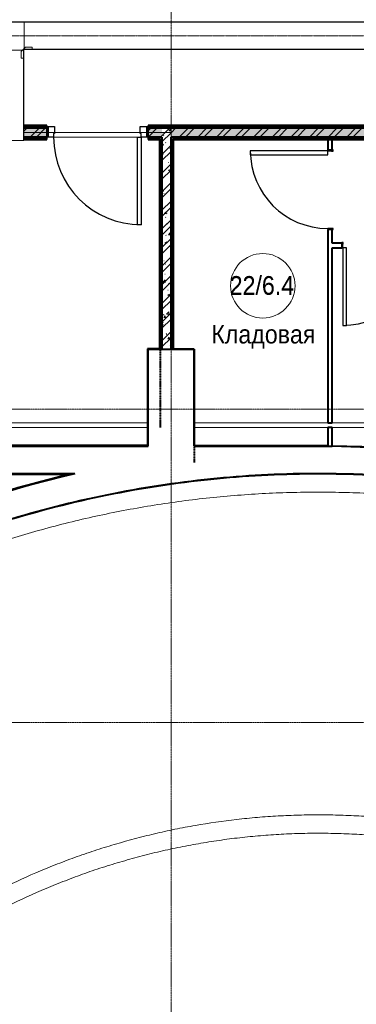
# Model space of a CAD drawing. Header units: millimetres. Extents: x 5617 to 106325, y 7718 to 157246.
# Tile 30 of 53: x 59220 to 62874, y 71145 to 81824. Entities that reach past the tile are written whole.
import ezdxf

# ---------------------------------------------------------------- set-up
doc = ezdxf.new("R2010")
doc.units = ezdxf.units.MM
for name, pattern in [('ADSK_Линия сетки', [25, 20, -2.5, 0, -2.5]), ('Линия сетки', [25, 20, -2.5, 0, -2.5]), ('Осевая', [14, 10, -2, 0, -2]), ('Штрих_3_1_5_', [4.5, 3, -1.5]), ('Штриховая_ш3 п1_5', [4.5, 3, -1.5])]:
    doc.linetypes.add(name, pattern=pattern)
doc.layers.add('_Разделитель помещений_', color=4, linetype='Штриховая_ш3 п1_5', lineweight=40, true_color=0x00ffff)
for name, color, linetype, lineweight in [('Двери', 7, 'Continuous', 18), ('Кабельные лотки', 7, 'Continuous', 18), ('Каркас несущий', 7, 'Continuous', 18), ('Каркас_Импост', 7, 'Continuous', 30), ('Марки помещений', 7, 'Continuous', 20), ('Монтажный зазор', 7, 'Continuous', 30), ('Осевая линия', 7, 'Осевая', 18), ('Оси', 7, 'Continuous', 9), ('Панель', 7, 'Continuous', 30), ('Перекрытия', 7, 'Continuous', 18), ('Соединительные детали кабельных лотков', 7, 'Continuous', 18), ('Стены разрез', 7, 'Continuous', 40), ('Стены штриховка', 7, 'Continuous', 40)]:
    doc.layers.add(name, color=color, linetype=linetype, lineweight=lineweight)
doc.styles.add('Arial_3', font='arial.ttf', dxfattribs={"width": 0.9, "height": 200})
pattern_1 = [(50, (0, 0), (218.62117, -19.1268), [22.86, -251.46]), (355, (0, 0), (-42.2919, 229.2684), [18.288, -201.168]), (100.451, (18.22, -1.6), (176.33107, 210.13963), [19.428, -213.708]), (46.184, (0, 60.96), (325.29495, -50.4516), [34.29, -377.19]), (96.636, (27.1, 56.76), (284.883, 296.9127), [29.142, -320.562]), (351.184, (0, 60.96), (284.8858, 296.9107), [27.432, -301.752]), (21, (30.48, 45.72), (181.93753, -122.71832), [22.86, -251.46]), (326, (30.48, 45.72), (74.1622, 221.0262), [18.288, -201.168]), (71.451, (45.64, 35.5), (256.10035, 98.30526), [19.428, -213.708]), (37.5, (0, 0), (3.70639, 101.465895), [3.353, -195.377, 3.353, -200.863, -201.93]), (37.5, (0, 0), (3.70639, 101.465895), [-402.946, 3.353, -198.577]), (7.5, (0, 0), (80.18358, 120.21653), [3.353, -113.081, 3.353, -190.805, -76.962]), (7.5, (0, 0), (80.18358, 120.21653), [-310.591, 3.353, -73.609]), (327.5, (-67.97, 0), (162.70865, -6.87497), [3.353, -72.847, 3.353, -234.391, -315.468]), (327.5, (-67.97, 0), (162.70865, -6.87497), [-313.944, 3.353, -312.115]), (317.5, (-98.45, 0), (177.75468, 30.51183), [3.353, -95.707, 3.353, -154.534, -224.028]), (317.5, (-98.45, 0), (177.75468, 30.51183), [-256.946, 3.353, -220.675])]
pattern_2 = [(45, (0, 0), (-101.02788, 101.02788), []), (45, (67.35, 0), (-101.02788, 101.02788), [])]
pattern_3 = [(0, (0, 0), (406.4, 101.6), [33.528, -271.272, 33.528, -271.272, -1625.6]), (0, (0, 0), (406.4, 101.6), [-609.6, 33.528, -576.072, 33.528, -271.272, -711.2]), (0, (0, 0), (406.4, 101.6), [-1524, 33.528, -169.672, 33.528, -474.472]), (120, (152.4, 50.8), (-291.18818, 301.15272), [33.528, -271.272, 33.528, -271.272, -1625.6]), (120, (152.4, 50.8), (-291.18818, 301.15272), [-609.6, 33.528, -576.072, 33.528, -271.272, -711.2]), (120, (152.4, 50.8), (-291.18818, 301.15272), [-1524, 33.528, -169.672, 33.528, -474.472]), (240, (203.2, 254), (-115.21182, -402.75272), [33.528, -271.272, 33.528, -271.272, -1625.6]), (240, (203.2, 254), (-115.21182, -402.75272), [-609.6, 33.528, -576.072, 33.528, -271.272, -711.2]), (240, (203.2, 254), (-115.21182, -402.75272), [-1524, 33.528, -169.672, 33.528, -474.472])]

# ---------------------------------------------------------------- blocks, each defined once
blk = doc.blocks.new('101_Дверь_Однопольная - _ПЧ_800х2000_Кладовая_Л-4170134-МКСС_LB01_-7_650__Кабельные конструкции_Лотки_1')
at = {"layer": 'Каркас_Импост', "color": 253, "true_color": 0xaaaaaa}
for p, q in [((-420, 25), (-430, 25)), ((-430, 25), (-430, -35)), ((-420, -15), (-420, 25)), ((430, 25), (420, 25)), ((420, 25), (420, -15)), ((430, -35), (430, 25)), ((-430, -35), (-419, -35)), ((-419, -15), (-420, -15)), ((-419, -35), (-419, -15)), ((420, -15), (419, -15)), ((419, -15), (419, -35)), ((419, -35), (430, -35))]:
    blk.add_line(p, q, dxfattribs=at)
at = {"layer": 'Монтажный зазор', "color": 253, "true_color": 0xaaaaaa}
for p, q in [((-430, 25), (-431, 25)), ((-431, 25), (-431, -35)), ((-430, -35), (-430, 25)), ((431, 25), (430, 25)), ((430, 25), (430, -35)), ((431, -35), (431, 25)), ((-431, -35), (-430, -35)), ((430, -35), (431, -35))]:
    blk.add_line(p, q, dxfattribs=at)
at = {"layer": 'Панель', "color": 253, "true_color": 0xaaaaaa}
for p, q in [((420, 865), (380, 865)), ((380, 865), (380, 25)), ((420, 25), (420, 865)), ((380, 25), (420, 25))]:
    blk.add_line(p, q, dxfattribs=at)
blk.add_arc((420, 25), 840, 90, 180, dxfattribs=at)
blk = doc.blocks.new('101_Дверь_Однопольная - _ПЧ_Мет_900х2000_Служеб помещения_EI30_Пр-4451913-МКСС_LB01_-7_650__Кабельные конструкции_Лотки_1')
at = {"layer": 'Каркас_Импост', "color": 253, "true_color": 0xaaaaaa}
for p, q in [((-535, 50), (-475, 50)), ((-535, -65), (-535, 50)), ((-475, 50), (-475, 10)), ((-475, 10), (-465, 10)), ((-465, 10), (-465, -65)), ((465, 10), (475, 10)), ((465, -65), (465, 10)), ((475, 50), (535, 50)), ((475, 10), (475, 50)), ((535, 50), (535, -65)), ((-465, -65), (-535, -65)), ((535, -65), (465, -65))]:
    blk.add_line(p, q, dxfattribs=at)
at = {"layer": 'Монтажный зазор', "color": 253, "true_color": 0xaaaaaa}
for p, q in [((-550, 50), (-535, 50)), ((-550, -65), (-550, 50)), ((-535, 50), (-535, -65)), ((535, -65), (535, 50)), ((535, 50), (550, 50)), ((550, 50), (550, -65)), ((-535, -65), (-550, -65)), ((550, -65), (535, -65))]:
    blk.add_line(p, q, dxfattribs=at)
at = {"layer": 'Панель', "color": 253, "true_color": 0xaaaaaa}
for p, q in [((-475, 1000), (-435, 1000)), ((-475, 50), (-475, 1000)), ((-435, 1000), (-435, 50)), ((-435, 50), (-475, 50))]:
    blk.add_line(p, q, dxfattribs=at)
blk.add_arc((-475, 50), 950, 0, 90, dxfattribs=at)
blk = doc.blocks.new('ПР - _ПЧ_1100_100_Оп250-250_Шаг300_Арм16_Арм10-V27-МКСС_LB01_-7_650__Кабельные конструкции_Лотки_1')
at = {"layer": 'Каркас несущий', "color": 21, "true_color": 0xffaaaa}
for p, q in [((-800, 0), (800, 0)), ((-800, 0), (-550, 0)), ((-465, 0), (465, 0)), ((550, 0), (800, 0))]:
    blk.add_line(p, q, dxfattribs=at)
blk = doc.blocks.new('135_SLK_GD_AR_rvt-1-МКСС_LB01_-7_650__Кабельные конструкции_Лотки_1')
at = {"layer": 'Стены разрез', "lineweight": 9, "true_color": 0xaaaaaa}
h = blk.add_hatch(dxfattribs=at)
h.set_pattern_fill('FP_4', color=253, style=0, pattern_type=2)
h.set_pattern_definition(pattern_3)
h.paths.add_polyline_path([(36130, 80650), (36150, 80650), (36150, 80670), (35900, 80670), (35900, 80650)])
h.paths.add_polyline_path([(34700, 80650), (34700, 80670), (28500, 80670), (28500, 80650), (33614, 80650)])
h.paths.add_polyline_path([(26850, 80650), (26850, 80670), (16590, 80670), (16590, 80650), (25773, 80650)])
h.paths.add_polyline_path([(27150, 80650), (27400, 80650), (27400, 80670), (27150, 80670), (27150, 80650)])
h.paths.add_polyline_path([(15490, 80650), (15490, 80670), (13170, 80670), (13170, 80650), (14991, 80650)])
h.paths.add_polyline_path([(12051, 80650), (12070, 80650), (12070, 80670), (8750, 80670), (8750, 80650), (10090, 80650)])
h.paths.add_polyline_path([(7600, 80650), (7850, 80650), (7850, 80670), (7580, 80670), (7580, 80650)])
h = blk.add_hatch(dxfattribs=at)
h.set_pattern_fill('FP_1', color=253, style=0, pattern_type=2)
h.set_pattern_definition(pattern_1)
h.paths.add_polyline_path([(28625, 80550), (28650, 80550), (28650, 80650), (28500, 80650), (28500, 80550)])
h.paths.add_polyline_path([(27400, 80550), (27400, 80650), (27150, 80650), (27150, 80550)])
h.paths.add_polyline_path([(26850, 80550), (26850, 80650), (16590, 80650), (16590, 80550), (25773, 80550)])
h.paths.add_polyline_path([(15490, 80550), (15490, 80650), (13170, 80650), (13170, 80550), (15050, 80550)])
h.paths.add_polyline_path([(12051, 80550), (12070, 80550), (12070, 80650), (8750, 80650), (8750, 80550), (10090, 80550)])
h.paths.add_polyline_path([(7850, 80550), (7850, 80650), (7700, 80650), (7700, 80550)])
h = blk.add_hatch(dxfattribs=at)
h.set_pattern_fill('FP_2', color=253, style=0, pattern_type=2)
h.set_pattern_definition(pattern_2)
h.paths.add_polyline_path([(28625, 80550), (28650, 80550), (28650, 80650), (28500, 80650), (28500, 80550)])
h.paths.add_polyline_path([(27400, 80550), (27400, 80650), (27150, 80650), (27150, 80550)])
h.paths.add_polyline_path([(26850, 80550), (26850, 80650), (16590, 80650), (16590, 80550), (25773, 80550)])
h.paths.add_polyline_path([(15490, 80550), (15490, 80650), (13170, 80650), (13170, 80550), (15050, 80550)])
h.paths.add_polyline_path([(12051, 80550), (12070, 80550), (12070, 80650), (8750, 80650), (8750, 80550), (10090, 80550)])
h.paths.add_polyline_path([(7850, 80550), (7850, 80650), (7700, 80650), (7700, 80550)])
h = blk.add_hatch(dxfattribs=at)
h.set_pattern_fill('FP_1', color=253, style=0, pattern_type=2)
h.set_pattern_definition(pattern_1)
h.paths.add_polyline_path([(28750, 78250), (28750, 80650), (28650, 80650), (28650, 78250)])
h = blk.add_hatch(dxfattribs=at)
h.set_pattern_fill('FP_2', color=253, style=0, pattern_type=2)
h.set_pattern_definition(pattern_2)
h.paths.add_polyline_path([(28750, 78250), (28750, 80650), (28650, 80650), (28650, 78250)])
h = blk.add_hatch(dxfattribs=at)
h.set_pattern_fill('FP_1', color=253, style=0, pattern_type=2)
h.set_pattern_definition(pattern_1)
h.paths.add_polyline_path([(36030, 80550), (36130, 80550), (36130, 80650), (35900, 80650), (35900, 80550), (36005, 80550)])
h.paths.add_polyline_path([(34700, 80550), (34700, 80650), (28750, 80650), (28750, 80550), (33614, 80550)])
h = blk.add_hatch(dxfattribs=at)
h.set_pattern_fill('FP_2', color=253, style=0, pattern_type=2)
h.set_pattern_definition(pattern_2)
h.paths.add_polyline_path([(36030, 80550), (36130, 80550), (36130, 80650), (35900, 80650), (35900, 80550), (36005, 80550)])
h.paths.add_polyline_path([(34700, 80550), (34700, 80650), (28750, 80650), (28750, 80550), (33614, 80550)])
h = blk.add_hatch(dxfattribs=at)
h.set_pattern_fill('FP_4', color=253, style=0, pattern_type=2)
h.set_pattern_definition(pattern_3)
h.paths.add_polyline_path([(28630, 80530), (28630, 80550), (28500, 80550), (28500, 80530), (28625, 80530)])
h.paths.add_polyline_path([(27400, 80530), (27400, 80550), (27150, 80550), (27150, 80530)])
h.paths.add_polyline_path([(26850, 80530), (26850, 80550), (16920, 80550), (16920, 80530), (25773, 80530)])
h = blk.add_hatch(dxfattribs=at)
h.set_pattern_fill('FP_4', color=253, style=0, pattern_type=2)
h.set_pattern_definition(pattern_3)
h.paths.add_polyline_path([(28650, 78250), (28650, 80550), (28630, 80550), (28630, 78250)])
h = blk.add_hatch(dxfattribs=at)
h.set_pattern_fill('FP_4', color=253, style=0, pattern_type=2)
h.set_pattern_definition(pattern_3)
h.paths.add_polyline_path([(35900, 80530), (36010, 80530), (36010, 80550), (35900, 80550)])
h.paths.add_polyline_path([(34700, 80530), (34700, 80550), (28750, 80550), (28750, 80530), (33614, 80530)])
h = blk.add_hatch(dxfattribs=at)
h.set_pattern_fill('FP_4', color=253, style=0, pattern_type=2)
h.set_pattern_definition(pattern_3)
h.paths.add_polyline_path([(28770, 78250), (28770, 80530), (28750, 80530), (28750, 78250)])
at = {"layer": '_Разделитель помещений_', "color": 131, "linetype": 'Штрих_3_1_5_', "true_color": 0xaaffff}
for p, q in [((28630, 78250), (28630, 77400)), ((29000, 78250), (29000, 77022))]:
    blk.add_line(p, q, dxfattribs=at)
for start, end in [(102.9474, 104.7584), (105.353, 106.5715)]:
    blk.add_arc((30350, 65400), 11800, start, end, dxfattribs=at)
at = {"layer": 'Перекрытия', "color": 253, "true_color": 0xaaaaaa}
for p, q in [((27475, 80550), (28385, 80550)), ((28385, 80550), (27475, 80550)), ((28770, 78250), (29000, 78250)), ((29000, 78250), (29000, 77450)), ((21805, 77450), (28495, 77450)), ((29000, 77450), (30450, 77450)), ((30500, 77450), (32100, 77450)), ((28495, 77400), (25405, 77400)), ((30450, 77400), (29000, 77400)), ((29000, 77400), (29000, 77200)), ((32100, 77400), (30500, 77400)), ((29000, 77200), (30350, 77200))]:
    blk.add_line(p, q, dxfattribs=at)
for start, end in [(89.2716, 90), (88.0243, 88.7279), (102.9474, 104.7414), (105.3328, 106.5366)]:
    blk.add_arc((30350, 65400), 11800, start, end, dxfattribs=at)
for points in [[(29747, 76884), (29792, 76887), (29838, 76889), (29883, 76891)], [(29769, 76885), (29826, 76888), (29884, 76891), (29941, 76893)], [(29945, 76893), (29938, 76893), (29930, 76892), (29923, 76892)], [(30122, 76898), (30169, 76899), (30216, 76899), (30263, 76900)], [(30144, 76898), (30201, 76899), (30258, 76900), (30314, 76900)], [(30487, 76899), (30539, 76899), (30591, 76898), (30643, 76896)], [(30504, 76899), (30568, 76898), (30631, 76897), (30695, 76895)], [(28613, 76768), (28651, 76774), (28689, 76780), (28728, 76785)], [(28633, 76771), (28695, 76781), (28758, 76789), (28821, 76798)], [(28751, 76788), (28743, 76787), (28735, 76786), (28728, 76785)], [(28728, 76785), (28734, 76786), (28741, 76787), (28748, 76788)], [(28990, 76819), (29035, 76825), (29080, 76830), (29125, 76835)], [(29010, 76822), (29072, 76829), (29135, 76836), (29197, 76842)], [(29373, 76858), (29417, 76862), (29460, 76866), (29504, 76869)], [(29396, 76860), (29453, 76865), (29511, 76869), (29568, 76873)], [(29812, 76887), (29760, 76885), (29708, 76882), (29656, 76879)], [(28238, 76704), (28283, 76713), (28328, 76721), (28373, 76729)], [(27496, 76540), (27540, 76552), (27585, 76563), (27629, 76574)], [(27518, 76546), (27579, 76561), (27640, 76576), (27701, 76591)], [(27866, 76628), (27910, 76638), (27955, 76648), (28000, 76657)], [(27887, 76633), (27949, 76647), (28010, 76660), (28072, 76672)], [(27129, 76440), (27173, 76453), (27217, 76465), (27262, 76478)], [(27151, 76446), (27212, 76464), (27273, 76481), (27334, 76497)]]:
    blk.add_open_spline(points, degree=3, dxfattribs=at)
for points, knots in [([(29898, 76891), (29897, 76891), (29890, 76891), (29882, 76890), (29877, 76890)], [0.691142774, 0.691142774, 0.691142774, 0.691142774, 0.692307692, 0.696725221, 0.696725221, 0.696725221, 0.696725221]), ([(30220, 76899), (30209, 76899), (30154, 76898), (30099, 76897), (30055, 76896)], [0.60649109, 0.60649109, 0.60649109, 0.60649109, 0.61538462, 0.64996879, 0.64996879, 0.64996879, 0.64996879]), ([(30569, 76898), (30539, 76898), (30483, 76899), (30427, 76900), (30401, 76900)], [0.514867, 0.514867, 0.514867, 0.514867, 0.53846154, 0.55904117, 0.55904117, 0.55904117, 0.55904117]), ([(30938, 76885), (30883, 76888), (30820, 76891), (30756, 76893), (30748, 76893)], [0.41784294, 0.41784294, 0.41784294, 0.41784294, 0.46153846, 0.46775736, 0.46775736, 0.46775736, 0.46775736]), ([(29070, 76828), (29052, 76827), (29005, 76821), (28959, 76816), (28929, 76812)], [0.90943986, 0.90943986, 0.90943986, 0.90943986, 0.92307692, 0.94664726, 0.94664726, 0.94664726, 0.94664726]), ([(29421, 76862), (29384, 76859), (29335, 76855), (29287, 76851), (29276, 76850)], [0.81666642, 0.81666642, 0.81666642, 0.81666642, 0.84615385, 0.85500117, 0.85500117, 0.85500117, 0.85500117]), ([(29610, 76876), (29607, 76876), (29589, 76875), (29570, 76874), (29555, 76872)], [0.76702279, 0.76702279, 0.76702279, 0.76702279, 0.76923077, 0.78136337, 0.78136337, 0.78136337, 0.78136337]), ([(19232, 67420), (19250, 67520), (19289, 67718), (19355, 68015), (19430, 68309), (19512, 68602), (19632, 68988), (19767, 69370), (19918, 69746), (20038, 70025), (20166, 70300), (20301, 70572), (20444, 70840), (20594, 71104), (20750, 71364), (20914, 71620), (21085, 71871), (21262, 72118), (21446, 72359), (21636, 72596), (21832, 72828), (22035, 73054), (22244, 73274), (22458, 73489), (22678, 73698), (22904, 73902), (23135, 74099), (23371, 74289), (23613, 74474), (23859, 74651), (24110, 74822), (24365, 74987), (24625, 75144), (24889, 75294), (25157, 75437), (25428, 75573), (25703, 75702), (25982, 75823), (26263, 75937), (26548, 76043), (26835, 76141), (27125, 76231), (27417, 76314), (27711, 76389), (28008, 76456), (28305, 76515), (28605, 76566), (28905, 76609), (29207, 76643), (29510, 76670), (29813, 76689), (30116, 76699), (30420, 76701), (30723, 76695), (31027, 76681), (31330, 76659), (31632, 76628), (31933, 76590), (32233, 76543), (32532, 76489), (32829, 76426), (33124, 76356), (33417, 76277), (33709, 76191), (33997, 76097), (34283, 75995), (34567, 75885), (34847, 75768), (35124, 75644), (35397, 75512), (35667, 75372), (35933, 75226), (36195, 75072), (36453, 74912), (36706, 74745), (36955, 74570), (37199, 74390), (37438, 74202), (37672, 74009), (37900, 73809), (38124, 73603), (38269, 73462), (38340, 73390)], [-1, -1, -1, -1, -0.987654, -0.975309, -0.962963, -0.950617, -0.938272, -0.91358, -0.901235, -0.888889, -0.876543, -0.864198, -0.851852, -0.839506, -0.82716, -0.814815, -0.802469, -0.790123, -0.777778, -0.765432, -0.753086, -0.740741, -0.728395, -0.716049, -0.703704, -0.691358, -0.679012, -0.666667, -0.654321, -0.641975, -0.62963, -0.617284, -0.604938, -0.592593, -0.580247, -0.567901, -0.555556, -0.54321, -0.530864, -0.518519, -0.506173, -0.493827, -0.481481, -0.469136, -0.45679, -0.444444, -0.432099, -0.419753, -0.407407, -0.395062, -0.382716, -0.37037, -0.358025, -0.345679, -0.333333, -0.320988, -0.308642, -0.296296, -0.283951, -0.271605, -0.259259, -0.246914, -0.234568, -0.222222, -0.209877, -0.197531, -0.185185, -0.17284, -0.160494, -0.148148, -0.135802, -0.123457, -0.111111, -0.098765, -0.08642, -0.074074, -0.061728, -0.049383, -0.037037, -0.024691, -0.012346, 0, 0, 0, 0]), ([(28259, 76708), (28319, 76719), (28382, 76730), (28444, 76741), (28446, 76741)], [-0.444890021, -0.444890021, -0.444890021, -0.444890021, -0.4375, -0.437301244, -0.437301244, -0.437301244, -0.437301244]), ([(35865, 70915), (35812, 70969), (35704, 71074), (35537, 71227), (35366, 71375), (35190, 71518), (35011, 71656), (34827, 71788), (34640, 71916), (34449, 72037), (34255, 72154), (34057, 72264), (33856, 72369), (33653, 72467), (33446, 72560), (33237, 72647), (33026, 72728), (32812, 72802), (32596, 72871), (32379, 72933), (32159, 72988), (31938, 73038), (31716, 73081), (31492, 73117), (31268, 73147), (31043, 73170), (30817, 73187), (30591, 73197), (30365, 73201), (30138, 73198), (29912, 73189), (29686, 73173), (29386, 73143), (29087, 73100), (28791, 73044), (28569, 72995), (28350, 72940), (28132, 72879), (27916, 72812), (27702, 72738), (27490, 72658), (27211, 72543), (26937, 72416), (26669, 72278), (26471, 72168), (26276, 72053), (26085, 71932), (25897, 71805), (25713, 71673), (25533, 71536), (25357, 71394), (25185, 71246), (25018, 71094), (24855, 70937), (24696, 70775), (24543, 70609), (24394, 70438), (24250, 70263), (24112, 70084), (23978, 69901), (23851, 69714), (23728, 69524), (23611, 69330), (23500, 69133), (23395, 68933), (23295, 68729), (23201, 68523), (23114, 68314), (23032, 68103), (22957, 67890), (22888, 67674), (22825, 67457), (22768, 67238), (22718, 67017), (22689, 66869), (22676, 66795)], [-1, -1, -1, -1, -0.986667, -0.973333, -0.96, -0.946667, -0.933333, -0.92, -0.906667, -0.893333, -0.88, -0.866667, -0.853333, -0.84, -0.826667, -0.813333, -0.8, -0.786667, -0.773333, -0.76, -0.746667, -0.733333, -0.72, -0.706667, -0.693333, -0.68, -0.666667, -0.653333, -0.64, -0.626667, -0.613333, -0.6, -0.586667, -0.56, -0.546667, -0.533333, -0.52, -0.506667, -0.493333, -0.48, -0.466667, -0.453333, -0.426667, -0.413333, -0.4, -0.386667, -0.373333, -0.36, -0.346667, -0.333333, -0.32, -0.306667, -0.293333, -0.28, -0.266667, -0.253333, -0.24, -0.226667, -0.213333, -0.2, -0.186667, -0.173333, -0.16, -0.146667, -0.133333, -0.12, -0.106667, -0.093333, -0.08, -0.066667, -0.053333, -0.04, -0.026667, -0.013333, 0, 0, 0, 0]), ([(22872, 66759), (22886, 66833), (22915, 66981), (22966, 67202), (23023, 67422), (23086, 67639), (23156, 67855), (23232, 68068), (23315, 68279), (23404, 68487), (23499, 68693), (23600, 68896), (23708, 69095), (23821, 69292), (23940, 69485), (24064, 69674), (24195, 69860), (24330, 70041), (24471, 70218), (24617, 70392), (24769, 70560), (24925, 70724), (25086, 70884), (25252, 71038), (25422, 71188), (25597, 71332), (25776, 71471), (25959, 71605), (26146, 71733), (26337, 71855), (26531, 71972), (26728, 72083), (26996, 72223), (27270, 72351), (27549, 72466), (27761, 72547), (27975, 72621), (28192, 72688), (28410, 72749), (28630, 72804), (28851, 72852), (29074, 72893), (29298, 72928), (29523, 72956), (29748, 72977), (29975, 72992), (30201, 73000), (30428, 73001), (30654, 72995), (30881, 72983), (31106, 72963), (31331, 72937), (31556, 72905), (31779, 72866), (32001, 72820), (32221, 72767), (32440, 72708), (32657, 72643), (32872, 72571), (33084, 72492), (33295, 72408), (33502, 72317), (33707, 72220), (33909, 72117), (34108, 72007), (34303, 71892), (34495, 71772), (34683, 71645), (34867, 71513), (35047, 71376), (35223, 71233), (35395, 71086), (35562, 70933), (35671, 70827), (35724, 70774)], [-1, -1, -1, -1, -0.986301, -0.972603, -0.958904, -0.945205, -0.931507, -0.917808, -0.90411, -0.890411, -0.876712, -0.863014, -0.849315, -0.835616, -0.821918, -0.808219, -0.794521, -0.780822, -0.767123, -0.753425, -0.739726, -0.726027, -0.712329, -0.69863, -0.684932, -0.671233, -0.657534, -0.643836, -0.630137, -0.616438, -0.60274, -0.589041, -0.575342, -0.547945, -0.534247, -0.520548, -0.506849, -0.493151, -0.479452, -0.465753, -0.452055, -0.438356, -0.424658, -0.410959, -0.39726, -0.383562, -0.369863, -0.356164, -0.342466, -0.328767, -0.315068, -0.30137, -0.287671, -0.273973, -0.260274, -0.246575, -0.232877, -0.219178, -0.205479, -0.191781, -0.178082, -0.164384, -0.150685, -0.136986, -0.123288, -0.109589, -0.09589, -0.082192, -0.068493, -0.054795, -0.041096, -0.027397, -0.013699, 0, 0, 0, 0])]:
    blk.add_open_spline(points, degree=3, knots=knots, dxfattribs=at)
at = {"layer": 'Стены разрез', "color": 253, "true_color": 0xaaaaaa}
for p, q in [((27400, 80675), (27150, 80675)), ((27400, 80665), (27400, 80675)), ((34700, 80675), (28500, 80675)), ((28500, 80675), (28500, 80665)), ((28750, 80650), (28650, 80650)), ((28650, 80650), (28750, 80650)), ((27150, 80525), (27400, 80525)), ((27400, 80525), (27400, 80550)), ((28500, 80550), (28500, 80525)), ((28500, 80525), (28625, 80525)), ((28625, 80550), (28650, 80550)), ((28630, 80550), (28625, 80550)), ((28625, 80525), (28625, 78255)), ((28650, 80550), (28630, 80550)), ((28750, 80525), (28750, 80550)), ((28750, 80550), (28750, 80530)), ((28775, 80525), (34700, 80525)), ((28775, 78252), (28775, 80525)), ((30450, 80530), (30450, 80411)), ((30500, 80530), (30450, 80530)), ((30500, 80411), (30500, 80530)), ((30450, 79549), (30450, 77450)), ((30500, 79399), (30500, 79549)), ((30604, 79399), (30500, 79399)), ((30500, 77450), (30500, 79349)), ((30500, 79349), (30604, 79349)), ((28500, 78255), (28495, 78255)), ((28495, 78255), (28495, 77205)), ((28625, 78255), (28500, 78255)), ((28500, 77205), (28500, 78250)), ((28500, 78250), (28625, 78250)), ((28625, 78250), (28650, 78250)), ((28650, 78250), (28750, 78250)), ((28750, 78250), (28750, 78252)), ((28750, 78252), (28750, 78250)), ((28750, 78250), (28770, 78250)), ((28770, 78250), (28862, 78250)), ((28862, 78252), (28775, 78252)), ((29000, 78252), (28862, 78252)), ((28862, 78250), (29000, 78250)), ((29000, 78250), (29000, 78252)), ((29000, 78250), (29000, 77201)), ((29002, 78250), (29000, 78250)), ((29002, 77202), (29002, 78250)), ((30450, 77450), (30500, 77450)), ((30450, 77400), (30450, 77202)), ((30500, 77400), (30450, 77400)), ((30500, 77199), (30500, 77400)), ((28495, 77205), (25405, 77205)), ((25405, 77200), (28500, 77200)), ((28500, 77200), (28500, 77205)), ((29000, 77201), (29002, 77201)), ((30450, 77202), (29002, 77202)), ((29002, 77201), (29002, 77200)), ((29002, 77200), (30450, 77200)), ((30450, 77200), (30450, 77199)), ((30450, 77199), (30500, 77199)), ((30500, 77199), (30500, 77197)), ((27706, 76900), (24400, 76900)), ((24400, 76895), (27662, 76895))]:
    blk.add_line(p, q, dxfattribs=at)
at = {"layer": 'Стены разрез', "color": 253, "true_color": 0xaaaaaa, "flags": 128}
blk.add_lwpolyline([(32098, 77070), (31780, 77113), (31461, 77148), (31141, 77173), (30821, 77191), (30500, 77199)], dxfattribs=at)
at = {"layer": 'Стены разрез', "color": 253, "true_color": 0xaaaaaa}
for radius, start, end in [(11798, 81.4698, 89.2716), (11805, 103.1595, 109.7452), (11800, 102.9474, 109.7452), (11500, 90, 95.4874), (11498, 90, 95.4874), (11500, 74.8172, 90), (11498, 74.8172, 90), (11500, 95.4874, 106.8387), (11498, 95.4874, 106.8387)]:
    blk.add_arc((30350, 65400), radius, start, end, dxfattribs=at)
at = {"layer": 'Стены штриховка', "color": 253, "true_color": 0xaaaaaa}
for p, q in [((27400, 80670), (27150, 80670)), ((27400, 80650), (27150, 80650)), ((27150, 80650), (27400, 80650)), ((34700, 80670), (28500, 80670)), ((28650, 80650), (28500, 80650)), ((28500, 80650), (28650, 80650)), ((34700, 80650), (28750, 80650)), ((28750, 80650), (34700, 80650)), ((27150, 80550), (27400, 80550)), ((27400, 80550), (27150, 80550)), ((27150, 80530), (27400, 80530)), ((28500, 80550), (28625, 80550)), ((28625, 80550), (28500, 80550)), ((28500, 80530), (28625, 80530)), ((28630, 80550), (28625, 80550)), ((28625, 80530), (28630, 80530)), ((28630, 80530), (28630, 78250)), ((28650, 80550), (28650, 78250)), ((28650, 78250), (28650, 80550)), ((28750, 80550), (34700, 80550)), ((34700, 80550), (28750, 80550)), ((28750, 80530), (28750, 80525)), ((28750, 78252), (28750, 80525)), ((28750, 80525), (28750, 78252)), ((28770, 80530), (34700, 80530)), ((28770, 80525), (28770, 80530)), ((28770, 78252), (28770, 80525)), ((28770, 78250), (28770, 78252)), ((30450, 77200), (30450, 77202))]:
    blk.add_line(p, q, dxfattribs=at)
at = {"layer": 'Двери', "color": 253, "lineweight": 18, "true_color": 0xaaaaaa}
for name, p, rotation in [('101_Дверь_Однопольная - _ПЧ_Мет_900х2000_Служеб помещения_EI30_Пр-4451913-МКСС_LB01_-7_650__Кабельные конструкции_Лотки_1', (27950, 80600), 180), ('101_Дверь_Однопольная - _ПЧ_800х2000_Кладовая_Л-4170134-МКСС_LB01_-7_650__Кабельные конструкции_Лотки_1', (30475, 79980), 89.9999999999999), ('101_Дверь_Однопольная - _ПЧ_800х2000_Кладовая_Л-4170134-МКСС_LB01_-7_650__Кабельные конструкции_Лотки_1', (31035, 79374), 180)]:
    blk.add_blockref(name, p, dxfattribs=dict(at, rotation=rotation))
at = {"layer": 'Каркас несущий', "color": 253, "lineweight": 18, "true_color": 0xaaaaaa, "rotation": 180}
blk.add_blockref('ПР - _ПЧ_1100_100_Оп250-250_Шаг300_Арм16_Арм10-V27-МКСС_LB01_-7_650__Кабельные конструкции_Лотки_1', (27950, 80600), dxfattribs=at)
blk = doc.blocks.new('OSTEC_CLH - ЛН_ ЛП - СЛУМИ - Угол горизонтальный - ZS - Цинкование по методу Сендзимира-V43-МКСС_LB01_-7_650__Кабельные конструкции_Лотки_1')
at = {"layer": 'Осевая линия'}
for p, q in [((0, 155), (0, 0)), ((-155, 0), (0, 0)), ((-154, 0), (-155, 0))]:
    blk.add_line(p, q, dxfattribs=at)
at = {"layer": 'Соединительные детали кабельных лотков', "color": 96, "true_color": 0x008000}
for p, q in [((-155, 147), (-155, 150)), ((-155, 150), (-150, 150)), ((-147, 147), (-155, 147)), ((-155, -147), (-155, 138)), ((-147, 155), (-150, 155)), ((-150, 155), (-150, 150)), ((-147, 147), (-147, 155)), ((147, 155), (-138, 155)), ((150, 155), (147, 155)), ((147, 155), (147, -147)), ((150, -150), (150, 155)), ((-155, -150), (-155, -147)), ((147, -147), (-155, -147)), ((150, -150), (-155, -150))]:
    blk.add_line(p, q, dxfattribs=at)
blk = doc.blocks.new('OSTEC_U - ЛН_ ЛП - СЛУМИ - OSTEC_U - ЛН_ ЛП - СЛУМИ-1209086-МКСС_LB01_-7_650__Кабельные конструкции_Лотки_1')
at = {"layer": 'Соединительные детали кабельных лотков', "color": 96, "true_color": 0x008000}
for p, q in [((-95, 1), (-95, 0)), ((0, 95), (-1, 95)), ((0, 0), (0, 95)), ((0, 95), (24, 95)), ((0, 0), (24, 24)), ((0, 0), (1, 0)), ((1, 0), (0, 0)), ((24, 24), (24, 95)), ((-95, 0), (0, 0)), ((-95, -24), (-95, 0)), ((-95, -24), (-24, -24)), ((-24, -24), (0, 0)), ((0, -1), (0, 0)), ((0, 0), (0, -1))]:
    blk.add_line(p, q, dxfattribs=at)
for start, end in [(10.7432, 90), (10.7432, 37.1621), (180, 259.2568), (232.8379, 259.2568)]:
    blk.add_arc((0, 0), 0.9, start, end, dxfattribs=at)
blk = doc.blocks.new('050_Марка_Помещение - Номер Имя-620204-МКСС_LB01_-7_650__Кабельные конструкции_Лотки_1')
at = {"layer": 'Марки помещений'}
blk.add_circle((0, 0), 3.5, dxfattribs=at)

msp = doc.modelspace()

# ---------------------------------------------------------------- linework, layer by layer
at = {"layer": 'Кабельные лотки', "color": 96, "true_color": 0x008000}
for p, q in [((59268.6, 81511.9), (59268.6, 81800.1)), ((69474.6, 81800.1), (59268.6, 81800.1)), ((69474.6, 81797.5), (59268.6, 81797.5)), ((58963.6, 81495.1), (59251.7, 81495.1)), ((59261.1, 81495.1), (59263.6, 81495.1)), ((59261.1, 81495.1), (59261.1, 80513.1)), ((59263.6, 81495.1), (59263.6, 80513.1)), ((59268.6, 81500.1), (59268.6, 81502.6)), ((69474.6, 81502.6), (59268.6, 81502.6)), ((69474.6, 81500.1), (59268.6, 81500.1)), ((59263.6, 80513.1), (58963.6, 80513.1))]:
    msp.add_line(p, q, dxfattribs=at)
at = {"layer": 'Осевая линия'}
msp.add_line((69474.6, 81650.1), (59268.6, 81650.1), dxfattribs=at)
at = {"layer": 'Оси', "linetype": 'Линия сетки'}
msp.add_line((60863.4, 46634.3), (60863.4, 89251.7), dxfattribs=at)
at = {"layer": 'Оси', "linetype": 'ADSK_Линия сетки'}
for p, q in [((91811.2, 77600), (28430.6, 77600)), ((91811.2, 74200), (28430.8, 74200))]:
    msp.add_line(p, q, dxfattribs=at)

# ---------------------------------------------------------------- block references
at = {"lineweight": 5}
msp.add_blockref('135_SLK_GD_AR_rvt-1-МКСС_LB01_-7_650__Кабельные конструкции_Лотки_1', (32113.4, 0), dxfattribs=at)
at = {"layer": 'Марки помещений', "xscale": 99.99999999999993, "yscale": 99.99999999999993, "zscale": 99.99999999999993}
msp.add_blockref('050_Марка_Помещение - Номер Имя-620204-МКСС_LB01_-7_650__Кабельные конструкции_Лотки_1', (61858.4, 78938.1), dxfattribs=at)
at = {"layer": 'Соединительные детали кабельных лотков', "rotation": 180}
msp.add_blockref('OSTEC_CLH - ЛН_ ЛП - СЛУМИ - Угол горизонтальный - ZS - Цинкование по методу Сендзимира-V43-МКСС_LB01_-7_650__Кабельные конструкции_Лотки_1', (59113.6, 81650.1), dxfattribs=at)
at = {"layer": 'Соединительные детали кабельных лотков', "color": 96, "true_color": 0x008000, "rotation": 180}
msp.add_blockref('OSTEC_U - ЛН_ ЛП - СЛУМИ - OSTEC_U - ЛН_ ЛП - СЛУМИ-1209086-МКСС_LB01_-7_650__Кабельные конструкции_Лотки_1', (59260.2, 81503.5), dxfattribs=at)

# ---------------------------------------------------------------- texts
at = {"layer": 'Марки помещений', "lineweight": 9, "char_height": 200, "attachment_point": 1, "style": 'Arial_3'}
for s, insert, width in [('22/6.4', (61499.5, 79039.8), 865.822), ('22/6.4', (61499.7, 79043.3), 865.822), ('Кладовая', (61300.9, 78512.5), 1392.531)]:
    msp.add_mtext(s, dxfattribs=dict(at, insert=insert, width=width))

doc.saveas('drawing.dxf')
